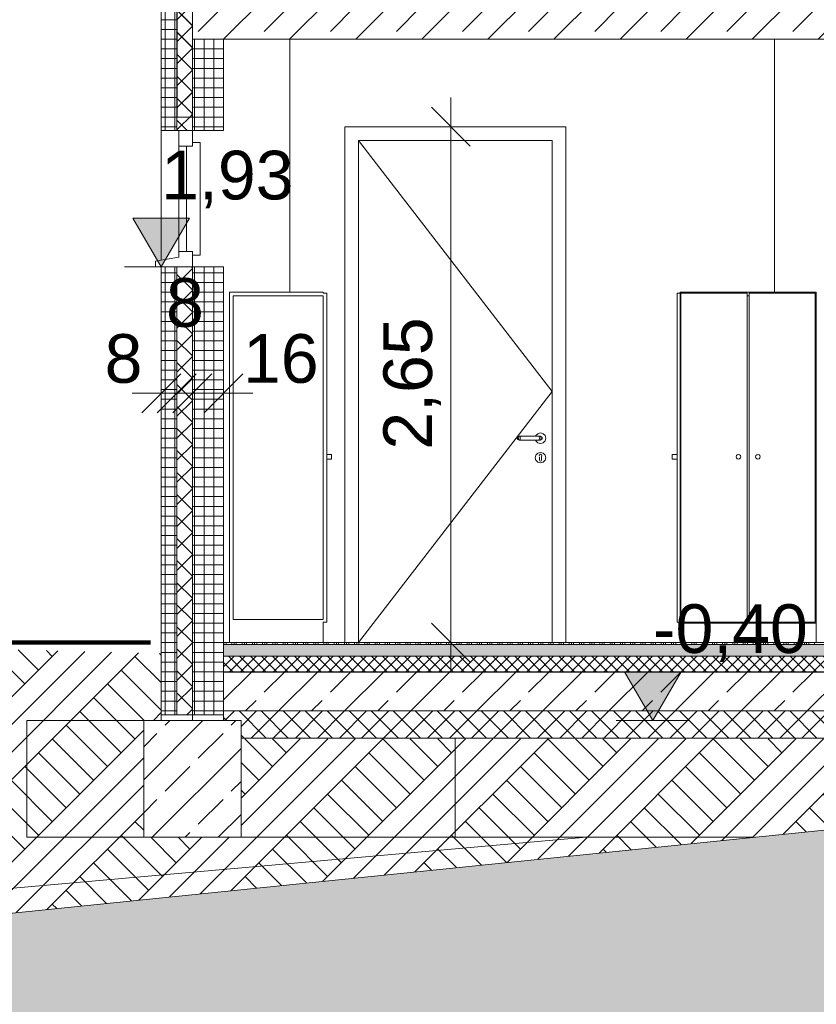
# Model space of a CAD drawing. Header units: metres. Extents: x -69 to 133, y -8 to 26.
# Tile 43 of 103: x -44.73 to -40.64, y -1.86 to 3.2. Entities that reach past the tile are written whole.
import ezdxf

# ---------------------------------------------------------------- set-up
doc = ezdxf.new("R2010")
doc.units = ezdxf.units.M
doc.header["$MEASUREMENT"] = 0
for name, color, linetype in [('10 Stütze', 7, 'Continuous'), ('10 Wand außen', 7, 'Continuous'), ('20 Decke', 7, 'Continuous'), ('20 Fundament', 7, 'Continuous'), ('20 Unterdämmung', 7, 'Continuous'), ('50 Sanitäreinrichtung', 7, 'Continuous'), ('60 Gelände 2D Übersicht', 7, 'Continuous'), ('60 Gelände Hänle', 7, 'Continuous'), ('94 Genehmigungsplanung Bemaßung', 7, 'Continuous')]:
    doc.layers.add(name, color=color, linetype=linetype)
doc.styles.add('ERSTELLTER_STIL_2', font='arial.ttf')
doc.dimstyles.new('ERSTELLTER_STIL__1', dxfattribs={"dimtxt": 0.25, "dimasz": 0.19, "dimexe": 0.18, "dimexo": 0.1, "dimgap": 0, "dimtad": 1, "dimzin": 0, "dimdsep": 46, "dimtxsty": 'ERSTELLTER_STIL_2', "dimblk": 'ARROWHEAD_6', "dimblk1": 'ARROWHEAD_6', "dimblk2": 'ARROWHEAD_6', "dimcen": 0.09, "dimclrd": 7, "dimclre": 7, "dimclrt": 7, "dimazin": 0, "dimtfac": 1, "dimtdec": 4, "dimtmove": 0, "dimatfit": 3, "dimfxl": 1, "dimtolj": 1, "dimtzin": 0, "dimarcsym": 0})
doc.dimstyles.new('ERSTELLTER_STIL__2', dxfattribs={"dimtxt": 0.25, "dimasz": 0.19, "dimexe": 0.18, "dimexo": 0.1, "dimgap": 0, "dimtad": 1, "dimtih": 1, "dimtoh": 1, "dimzin": 0, "dimdsep": 46, "dimtxsty": 'ERSTELLTER_STIL_2', "dimblk": 'ARROWHEAD_6', "dimblk1": 'ARROWHEAD_6', "dimblk2": 'ARROWHEAD_6', "dimcen": 0.09, "dimclrd": 7, "dimclre": 7, "dimclrt": 7, "dimazin": 0, "dimtfac": 1, "dimtdec": 4, "dimtmove": 0, "dimatfit": 3, "dimfxl": 1, "dimtolj": 1, "dimtzin": 0, "dimarcsym": 0})
pattern_1 = [(45, (-33357.27905, 0), (-0.2121320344, 0.2121320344), []), (45, (-33357.34976, 0.0707), (-0.424264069, 0.424264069), []), (45, (-33357.4205, 0.1414), (-0.424264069, 0.424264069), []), (135, (-33357.49118, 0.21213), (0.07071067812, 0.07071067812), [0.3, -0.3])]
pattern_2 = [(45, (-33357.27905, 0), (-0.0565685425, 0.0565685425), []), (135, (-33357.27905, 0), (0.0565685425, 0.0565685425), [])]
pattern_3 = [(0, (-33357.27905, 0), (0, 0.05), []), (90, (-33357.27905, 0), (-0.05, 0), [])]
pattern_4 = [(45, (-33357.27905, 0), (-0.1697056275, 0.1697056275), []), (45, (-33357.3639, 0.08485), (-0.1697056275, 0.1697056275), [0.18, -0.06])]
pattern_5 = [(315, (-33357.27905, 0), (0.0565685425, 0.0565685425), []), (45, (-33357.27905, 0), (-0.0565685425, 0.0565685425), [])]

# ---------------------------------------------------------------- blocks, each defined once
blk = doc.blocks.new('*D31', base_point=(-33357.279, 0))
at = {"layer": '94 Genehmigungsplanung Bemaßung', "color": 7, "linetype": 'Continuous', "lineweight": 13}
for p, q in [((-43.9997, 8.4287), (-43.9997, 8.8037)), ((-36.0897, 8.4287), (-36.0897, 8.8037)), ((-43.8997, 8.7162), (-44.0997, 8.5162)), ((-35.9897, 8.7162), (-36.1897, 8.5162)), ((-44.1497, 8.6162), (-43.9997, 8.6162)), ((-43.9997, 8.6162), (-36.0897, 8.6162))]:
    blk.add_line(p, q, dxfattribs=at)
at = {"layer": '94 Genehmigungsplanung Bemaßung', "color": 7, "lineweight": 13, "insert": (-40.3783, 8.6662), "char_height": 0.25, "attachment_point": 7, "style": 'ERSTELLTER_STIL_2'}
blk.add_mtext('\\A1;{\\pql;\\fArial|b0|i0|c0|p0;\\W1.000000;7,91}', dxfattribs=at)
blk = doc.blocks.new('ARROWHEAD_6')
at = {"color": 0, "linetype": 'Continuous', "lineweight": 0}
for p, q in [((-0.5, -0.5), (0.5, 0.5)), ((0, 0), (-1, 0))]:
    blk.add_line(p, q, dxfattribs=at)
blk = doc.blocks.new('*D33', base_point=(-33357.279, 0))
at = {"layer": '94 Genehmigungsplanung Bemaßung', "color": 7, "linetype": 'Continuous', "lineweight": 13}
for p, q in [((-43.9997, 8.8745), (-43.9997, 9.2495)), ((-28.1797, 8.8745), (-28.1797, 9.2495)), ((-43.8997, 9.162), (-44.0997, 8.962)), ((-28.2797, 8.962), (-28.0797, 9.162)), ((-44.1497, 9.062), (-43.9997, 9.062)), ((-43.9997, 9.062), (-28.1797, 9.062)), ((-28.1797, 9.062), (-28.0297, 9.062))]:
    blk.add_line(p, q, dxfattribs=at)
at = {"layer": '94 Genehmigungsplanung Bemaßung', "color": 7, "lineweight": 13, "insert": (-36.5187, 9.112), "char_height": 0.25, "attachment_point": 7, "style": 'ERSTELLTER_STIL_2'}
blk.add_mtext('\\A1;{\\pql;\\fArial|b0|i0|c0|p0;\\W1.000000;15,82}', dxfattribs=at)
blk = doc.blocks.new('*X37', base_point=(-33357.279, 0))
at = {"layer": '20 Decke', "color": 98, "linetype": 'Continuous', "lineweight": 13, "true_color": 0x000100}
for p, q in [((-43.6778, 0), (-43.6778, -0.01)), ((-43.6665, 0), (-43.6665, -0.01)), ((-43.6365, 0), (-43.6365, -0.01)), ((-43.6253, 0), (-43.6253, -0.01)), ((-43.614, 0), (-43.614, -0.01)), ((-43.584, 0), (-43.584, -0.01)), ((-43.5728, 0), (-43.5728, -0.01)), ((-43.5615, 0), (-43.5615, -0.01)), ((-43.5315, 0), (-43.5315, -0.01)), ((-43.5203, 0), (-43.5203, -0.01)), ((-43.509, 0), (-43.509, -0.01)), ((-43.479, 0), (-43.479, -0.01)), ((-43.4678, 0), (-43.4678, -0.01)), ((-43.4565, 0), (-43.4565, -0.01)), ((-43.4265, 0), (-43.4265, -0.01)), ((-43.4153, 0), (-43.4153, -0.01)), ((-43.404, 0), (-43.404, -0.01)), ((-43.374, 0), (-43.374, -0.01)), ((-43.3628, 0), (-43.3628, -0.01)), ((-43.3515, 0), (-43.3515, -0.01)), ((-43.3215, 0), (-43.3215, -0.01)), ((-43.3103, 0), (-43.3103, -0.01)), ((-43.299, 0), (-43.299, -0.01)), ((-43.269, 0), (-43.269, -0.01)), ((-43.2578, 0), (-43.2578, -0.01)), ((-43.2465, 0), (-43.2465, -0.01)), ((-43.2165, 0), (-43.2165, -0.01)), ((-43.2053, 0), (-43.2053, -0.01)), ((-43.194, 0), (-43.194, -0.01)), ((-43.164, 0), (-43.164, -0.01)), ((-43.1528, 0), (-43.1528, -0.01)), ((-43.1415, 0), (-43.1415, -0.01)), ((-43.1115, 0), (-43.1115, -0.01)), ((-43.1003, 0), (-43.1003, -0.01)), ((-43.089, 0), (-43.089, -0.01)), ((-43.059, 0), (-43.059, -0.01)), ((-43.0478, 0), (-43.0478, -0.01)), ((-43.0365, 0), (-43.0365, -0.01)), ((-43.0065, 0), (-43.0065, -0.01)), ((-42.9953, 0), (-42.9953, -0.01)), ((-42.984, 0), (-42.984, -0.01)), ((-42.954, 0), (-42.954, -0.01)), ((-42.9428, 0), (-42.9428, -0.01)), ((-42.9315, 0), (-42.9315, -0.01)), ((-42.9015, 0), (-42.9015, -0.01)), ((-42.8903, 0), (-42.8903, -0.01)), ((-42.879, 0), (-42.879, -0.01)), ((-42.849, 0), (-42.849, -0.01)), ((-42.8378, 0), (-42.8378, -0.01)), ((-42.8265, 0), (-42.8265, -0.01)), ((-42.7965, 0), (-42.7965, -0.01)), ((-42.7853, 0), (-42.7853, -0.01)), ((-42.774, 0), (-42.774, -0.01)), ((-42.744, 0), (-42.744, -0.01)), ((-42.7328, 0), (-42.7328, -0.01)), ((-42.7215, 0), (-42.7215, -0.01)), ((-42.6915, 0), (-42.6915, -0.01)), ((-42.6803, 0), (-42.6803, -0.01)), ((-42.669, 0), (-42.669, -0.01)), ((-42.639, 0), (-42.639, -0.01)), ((-42.6278, 0), (-42.6278, -0.01)), ((-42.6165, 0), (-42.6165, -0.01)), ((-42.5865, 0), (-42.5865, -0.01)), ((-42.5753, 0), (-42.5753, -0.01)), ((-42.564, 0), (-42.564, -0.01)), ((-42.534, 0), (-42.534, -0.01)), ((-42.5228, 0), (-42.5228, -0.01)), ((-42.5115, 0), (-42.5115, -0.01)), ((-42.4815, 0), (-42.4815, -0.01)), ((-42.4703, 0), (-42.4703, -0.01)), ((-42.459, 0), (-42.459, -0.01)), ((-42.429, 0), (-42.429, -0.01)), ((-42.4178, 0), (-42.4178, -0.01)), ((-42.4065, 0), (-42.4065, -0.01)), ((-42.3765, 0), (-42.3765, -0.01)), ((-42.3653, 0), (-42.3653, -0.01)), ((-42.354, 0), (-42.354, -0.01)), ((-42.324, 0), (-42.324, -0.01)), ((-42.3128, 0), (-42.3128, -0.01)), ((-42.3015, 0), (-42.3015, -0.01)), ((-42.2715, 0), (-42.2715, -0.01)), ((-42.2603, 0), (-42.2603, -0.01)), ((-42.249, 0), (-42.249, -0.01)), ((-42.219, 0), (-42.219, -0.01)), ((-42.2078, 0), (-42.2078, -0.01)), ((-42.1965, 0), (-42.1965, -0.01)), ((-42.1665, 0), (-42.1665, -0.01)), ((-42.1553, 0), (-42.1553, -0.01)), ((-42.144, 0), (-42.144, -0.01)), ((-42.114, 0), (-42.114, -0.01)), ((-42.1028, 0), (-42.1028, -0.01)), ((-42.0915, 0), (-42.0915, -0.01)), ((-42.0615, 0), (-42.0615, -0.01)), ((-42.0503, 0), (-42.0503, -0.01)), ((-42.039, 0), (-42.039, -0.01)), ((-42.009, 0), (-42.009, -0.01)), ((-41.9978, 0), (-41.9978, -0.01)), ((-41.9865, 0), (-41.9865, -0.01)), ((-41.9565, 0), (-41.9565, -0.01)), ((-41.9453, 0), (-41.9453, -0.01)), ((-41.934, 0), (-41.934, -0.01)), ((-41.904, 0), (-41.904, -0.01)), ((-41.8928, 0), (-41.8928, -0.01)), ((-41.8815, 0), (-41.8815, -0.01)), ((-41.8515, 0), (-41.8515, -0.01)), ((-41.8403, 0), (-41.8403, -0.01)), ((-41.829, 0), (-41.829, -0.01)), ((-41.799, 0), (-41.799, -0.01)), ((-41.7878, 0), (-41.7878, -0.01)), ((-41.7765, 0), (-41.7765, -0.01)), ((-41.7465, 0), (-41.7465, -0.01)), ((-41.7353, 0), (-41.7353, -0.01)), ((-41.724, 0), (-41.724, -0.01)), ((-41.694, 0), (-41.694, -0.01)), ((-41.6828, 0), (-41.6828, -0.01)), ((-41.6715, 0), (-41.6715, -0.01)), ((-41.6415, 0), (-41.6415, -0.01)), ((-41.6303, 0), (-41.6303, -0.01)), ((-41.619, 0), (-41.619, -0.01)), ((-41.589, 0), (-41.589, -0.01)), ((-41.5778, 0), (-41.5778, -0.01)), ((-41.5665, 0), (-41.5665, -0.01)), ((-41.5365, 0), (-41.5365, -0.01)), ((-41.5253, 0), (-41.5253, -0.01)), ((-41.514, 0), (-41.514, -0.01)), ((-41.484, 0), (-41.484, -0.01)), ((-41.4728, 0), (-41.4728, -0.01)), ((-41.4615, 0), (-41.4615, -0.01)), ((-41.4315, 0), (-41.4315, -0.01)), ((-41.4203, 0), (-41.4203, -0.01)), ((-41.409, 0), (-41.409, -0.01)), ((-41.379, 0), (-41.379, -0.01)), ((-41.3678, 0), (-41.3678, -0.01)), ((-41.3565, 0), (-41.3565, -0.01)), ((-41.3265, 0), (-41.3265, -0.01)), ((-41.3153, 0), (-41.3153, -0.01)), ((-41.304, 0), (-41.304, -0.01)), ((-41.274, 0), (-41.274, -0.01)), ((-41.2628, 0), (-41.2628, -0.01)), ((-41.2515, 0), (-41.2515, -0.01)), ((-41.2215, 0), (-41.2215, -0.01)), ((-41.2103, 0), (-41.2103, -0.01)), ((-41.199, 0), (-41.199, -0.01)), ((-41.169, 0), (-41.169, -0.01)), ((-41.1578, 0), (-41.1578, -0.01)), ((-41.1465, 0), (-41.1465, -0.01)), ((-41.1165, 0), (-41.1165, -0.01)), ((-41.1053, 0), (-41.1053, -0.01)), ((-41.094, 0), (-41.094, -0.01)), ((-41.064, 0), (-41.064, -0.01)), ((-41.0528, 0), (-41.0528, -0.01)), ((-41.0415, 0), (-41.0415, -0.01)), ((-41.0115, 0), (-41.0115, -0.01)), ((-41.0003, 0), (-41.0003, -0.01)), ((-40.989, 0), (-40.989, -0.01)), ((-40.959, 0), (-40.959, -0.01)), ((-40.9478, 0), (-40.9478, -0.01)), ((-40.9365, 0), (-40.9365, -0.01)), ((-40.9065, 0), (-40.9065, -0.01)), ((-40.8953, 0), (-40.8953, -0.01)), ((-40.884, 0), (-40.884, -0.01)), ((-40.854, 0), (-40.854, -0.01)), ((-40.8428, 0), (-40.8428, -0.01)), ((-40.8315, 0), (-40.8315, -0.01)), ((-40.8015, 0), (-40.8015, -0.01)), ((-40.7903, 0), (-40.7903, -0.01)), ((-40.779, 0), (-40.779, -0.01)), ((-40.749, 0), (-40.749, -0.01)), ((-40.7378, 0), (-40.7378, -0.01)), ((-40.7265, 0), (-40.7265, -0.01)), ((-40.6965, 0), (-40.6965, -0.01)), ((-40.6853, 0), (-40.6853, -0.01)), ((-40.674, 0), (-40.674, -0.01)), ((-40.644, 0), (-40.644, -0.01))]:
    blk.add_line(p, q, dxfattribs=at)
blk = doc.blocks.new('*D38', base_point=(-33357.279, 0))
at = {"layer": '94 Genehmigungsplanung Bemaßung', "color": 7, "linetype": 'Continuous', "lineweight": 13}
for p, q in [((-46.293, 6.0856), (-46.093, 5.8856)), ((-46.0055, 5.9856), (-46.3805, 5.9856)), ((-46.193, 0), (-46.193, 5.9856)), ((-46.293, 0.1), (-46.093, -0.1)), ((-46.0055, 0), (-46.3805, 0)), ((-46.193, -0.15), (-46.193, 0))]:
    blk.add_line(p, q, dxfattribs=at)
at = {"layer": '94 Genehmigungsplanung Bemaßung', "color": 7, "lineweight": 13, "insert": (-46.1831, 2.5962), "char_height": 0.25, "attachment_point": 7, "rotation": 90, "style": 'ERSTELLTER_STIL_2'}
blk.add_mtext('\\A1;{\\pql;\\fArial|b0|i0|c0|p0;\\W1.000000;5,98\\fArial|b0|i0|c0|p0;\\W1.000000;\\A1{\\H.66x;\\S5^  ;}}', dxfattribs=at)
blk = doc.blocks.new('*D40', base_point=(-33357.279, 0))
at = {"layer": '94 Genehmigungsplanung Bemaßung', "color": 7, "linetype": 'Continuous', "lineweight": 13}
for p, q in [((-45.7548, 3.2), (-45.5548, 3)), ((-45.4673, 3.1), (-45.8423, 3.1)), ((-45.6548, 0), (-45.6548, 3.1)), ((-45.7548, 0.1), (-45.5548, -0.1)), ((-45.4673, 0), (-45.8423, 0)), ((-45.6548, -0.15), (-45.6548, 0))]:
    blk.add_line(p, q, dxfattribs=at)
at = {"layer": '94 Genehmigungsplanung Bemaßung', "color": 7, "lineweight": 13, "char_height": 0.25, "attachment_point": 7, "rotation": 90, "style": 'ERSTELLTER_STIL_2'}
for s, insert in [('\\A1;{\\pql;\\fArial|b0|i0|c0|p0;\\W1.000000;25}', (-45.7048, 2.6186)), ('\\A1;{\\pql;\\fArial|b0|i0|c0|p0;\\W1.000000;3,10}', (-45.7048, 1.0257))]:
    blk.add_mtext(s, dxfattribs=dict(at, insert=insert))
blk = doc.blocks.new('*D41', base_point=(-33357.279, 0))
at = {"layer": '94 Genehmigungsplanung Bemaßung', "color": 7, "linetype": 'Continuous', "lineweight": 13}
for p, q in [((-45.7548, 3.45), (-45.5548, 3.25)), ((-45.4673, 3.35), (-45.8423, 3.35)), ((-45.6548, 3.1), (-45.6548, 3.35)), ((-45.7548, 3.2), (-45.5548, 3)), ((-45.4673, 3.1), (-45.8423, 3.1))]:
    blk.add_line(p, q, dxfattribs=at)
blk = doc.blocks.new('*D44', base_point=(-33357.279, 0))
at = {"layer": '94 Genehmigungsplanung Bemaßung', "color": 7, "linetype": 'Continuous', "lineweight": 13}
for p, q in [((-42.5124, 2.65), (-42.5124, 2.8)), ((-42.4124, 2.55), (-42.6124, 2.75)), ((-42.3249, 2.65), (-42.6999, 2.65)), ((-42.5124, 0), (-42.5124, 2.65)), ((-42.6124, 0.1), (-42.4124, -0.1)), ((-42.3249, 0), (-42.6999, 0)), ((-42.5124, -0.15), (-42.5124, 0))]:
    blk.add_line(p, q, dxfattribs=at)
at = {"layer": '94 Genehmigungsplanung Bemaßung', "color": 7, "lineweight": 13, "insert": (-42.5624, 0.9913), "char_height": 0.25, "attachment_point": 7, "rotation": 90, "style": 'ERSTELLTER_STIL_2'}
blk.add_mtext('\\A1;{\\pql;\\fArial|b0|i0|c0|p0;\\W1.000000;2,65}', dxfattribs=at)
blk = doc.blocks.new('*D45', base_point=(-33357.279, 0))
at = {"layer": '94 Genehmigungsplanung Bemaßung', "color": 7, "linetype": 'Continuous', "lineweight": 13}
for p, q in [((-43.9997, 1.0937), (-43.9997, 1.4687)), ((-44.0997, 1.1812), (-43.8997, 1.3812)), ((-44.0197, 1.1812), (-43.8197, 1.3812)), ((-44.1497, 1.2812), (-43.9997, 1.2812))]:
    blk.add_line(p, q, dxfattribs=at)
at = {"layer": '94 Genehmigungsplanung Bemaßung', "color": 7, "lineweight": 13, "insert": (-44.2904, 1.3312), "char_height": 0.25, "attachment_point": 7, "style": 'ERSTELLTER_STIL_2'}
blk.add_mtext('\\A1;{\\pql;\\fArial|b0|i0|c0|p0;\\W1.000000;8}', dxfattribs=at)
blk = doc.blocks.new('*D46', base_point=(-33357.279, 0))
at = {"layer": '94 Genehmigungsplanung Bemaßung', "color": 7, "linetype": 'Continuous', "lineweight": 13}
for p, q in [((-43.9997, 1.0937), (-43.9997, 1.4687)), ((-44.0997, 1.1812), (-43.8997, 1.3812)), ((-44.0197, 1.1812), (-43.8197, 1.3812))]:
    blk.add_line(p, q, dxfattribs=at)
blk = doc.blocks.new('*D47', base_point=(-33357.279, 0))
at = {"layer": '94 Genehmigungsplanung Bemaßung', "color": 7, "linetype": 'Continuous', "lineweight": 13}
for p, q in [((-43.9997, 1.0937), (-43.9997, 1.4687)), ((-43.9197, 1.0937), (-43.9197, 1.4687)), ((-44.0997, 1.1812), (-43.8997, 1.3812)), ((-44.0197, 1.1812), (-43.8197, 1.3812)), ((-43.9397, 1.1812), (-43.7397, 1.3812)), ((-43.9997, 1.2812), (-43.9197, 1.2812))]:
    blk.add_line(p, q, dxfattribs=at)
at = {"layer": '94 Genehmigungsplanung Bemaßung', "color": 7, "lineweight": 13, "insert": (-43.975, 1.6187), "char_height": 0.25, "attachment_point": 7, "style": 'ERSTELLTER_STIL_2'}
blk.add_mtext('\\A1;{\\pql;\\fArial|b0|i0|c0|p0;\\W1.000000;8}', dxfattribs=at)
blk = doc.blocks.new('*D48', base_point=(-33357.279, 0))
at = {"layer": '94 Genehmigungsplanung Bemaßung', "color": 7, "linetype": 'Continuous', "lineweight": 13}
for p, q in [((-43.9197, 1.0937), (-43.9197, 1.4687)), ((-43.8397, 1.0937), (-43.8397, 1.4687)), ((-44.0997, 1.1812), (-43.8997, 1.3812)), ((-44.0197, 1.1812), (-43.8197, 1.3812)), ((-43.9397, 1.1812), (-43.7397, 1.3812)), ((-43.9197, 1.2812), (-43.8397, 1.2812))]:
    blk.add_line(p, q, dxfattribs=at)
blk = doc.blocks.new('*D49', base_point=(-33357.279, 0))
at = {"layer": '94 Genehmigungsplanung Bemaßung', "color": 7, "linetype": 'Continuous', "lineweight": 13}
for p, q in [((-43.8397, 1.0937), (-43.8397, 1.4687)), ((-43.6797, 1.0937), (-43.6797, 1.4687)), ((-44.0197, 1.1812), (-43.8197, 1.3812)), ((-43.9397, 1.1812), (-43.7397, 1.3812)), ((-43.5797, 1.3812), (-43.7797, 1.1812)), ((-43.8397, 1.2812), (-43.6797, 1.2812))]:
    blk.add_line(p, q, dxfattribs=at)
blk = doc.blocks.new('*D50', base_point=(-33357.279, 0))
at = {"layer": '94 Genehmigungsplanung Bemaßung', "color": 7, "linetype": 'Continuous', "lineweight": 13}
blk.add_line((-43.5797, 1.3812), (-43.7797, 1.1812), dxfattribs=at)
blk = doc.blocks.new('*D51', base_point=(-33357.279, 0))
at = {"layer": '94 Genehmigungsplanung Bemaßung', "color": 7, "linetype": 'Continuous', "lineweight": 13}
for p, q in [((-43.6797, 1.0937), (-43.6797, 1.4687)), ((-43.5797, 1.3812), (-43.7797, 1.1812)), ((-43.8397, 1.2812), (-43.6797, 1.2812)), ((-43.6797, 1.2812), (-43.5297, 1.2812))]:
    blk.add_line(p, q, dxfattribs=at)
at = {"layer": '94 Genehmigungsplanung Bemaßung', "color": 7, "lineweight": 13, "insert": (-43.5797, 1.3312), "char_height": 0.25, "attachment_point": 7, "style": 'ERSTELLTER_STIL_2'}
blk.add_mtext('\\A1;{\\pql;\\fArial|b0|i0|c0|p0;\\W1.000000;16}', dxfattribs=at)

msp = doc.modelspace()

# ---------------------------------------------------------------- hatches: boundary and pattern name
at = {"linetype": 'Continuous', "lineweight": 18}
h = msp.add_hatch(dxfattribs=at)
h.set_pattern_fill('Beton__Fertigteil_Stütze_BA', color=8, style=0, pattern_type=2)
h.set_pattern_definition(pattern_3)
h.paths.add_polyline_path([(-43.9184, 2.7), (-43.9997, 2.7), (-43.9997, 3.35), (-43.9184, 3.35)])
h = msp.add_hatch(dxfattribs=at)
h.set_pattern_fill('Dämmung__hart_1_0002', color=8, style=0, pattern_type=2)
h.set_pattern_definition(pattern_2)
h.paths.add_polyline_path([(-43.9184, 2.7), (-43.8384, 2.7), (-43.8384, 3.35), (-43.9184, 3.35)])
at = {"linetype": 'Continuous', "lineweight": 13}
h = msp.add_hatch(dxfattribs=at)
h.set_pattern_fill('Beton__Stahlbeton_0002', style=0, pattern_type=2)
h.set_pattern_definition(pattern_4)
h.paths.add_polyline_path([(-43.8384, 3.35), (-43.6784, 3.35), (-43.6784, 3.1), (-43.8384, 3.1)])
at = {"layer": '10 Wand außen', "linetype": 'Continuous', "lineweight": 18}
h = msp.add_hatch(dxfattribs=at)
h.set_pattern_fill('Beton__Fertigteil_Träger_1E', color=8, style=0, pattern_type=2)
h.set_pattern_definition(pattern_3)
h.paths.add_polyline_path([(-43.9997, 3.35), (-43.9997, 2.63), (-43.9197, 2.63), (-43.9197, 3.35)])
h = msp.add_hatch(dxfattribs=at)
h.set_pattern_fill('Dämmung__hart_1_0002', color=8, style=0, pattern_type=2)
h.set_pattern_definition(pattern_5)
h.paths.add_polyline_path([(-43.9197, 3.35), (-43.9197, 2.63), (-43.8397, 2.63), (-43.8397, 3.1), (-43.8397, 3.35)])
h = msp.add_hatch(dxfattribs=at)
h.set_pattern_fill('Beton__Fertigteil_Träger_1E', color=8, style=0, pattern_type=2)
h.set_pattern_definition(pattern_3)
h.paths.add_polyline_path([(-43.8397, 3.1), (-43.8397, 2.63), (-43.6797, 2.63), (-43.6797, 3.1)])
h = msp.add_hatch(dxfattribs=at)
h.set_pattern_fill('Beton__Fertigteil_Träger_1E', color=8, style=0, pattern_type=2)
h.set_pattern_definition(pattern_3)
h.paths.add_polyline_path([(-43.9997, -0.37), (-43.9197, -0.37), (-43.9197, 1.93), (-43.9997, 1.93)])
h = msp.add_hatch(dxfattribs=at)
h.set_pattern_fill('Dämmung__hart_1_0002', color=8, style=0, pattern_type=2)
h.set_pattern_definition(pattern_5)
h.paths.add_polyline_path([(-43.9197, 1.93), (-43.9197, -0.37), (-43.8397, -0.37), (-43.8397, 1.93)])
h = msp.add_hatch(dxfattribs=at)
h.set_pattern_fill('Beton__Fertigteil_Träger_1E', color=8, style=0, pattern_type=2)
h.set_pattern_definition(pattern_3)
h.paths.add_polyline_path([(-43.8397, -0.37), (-43.6797, -0.37), (-43.6797, 1.93), (-43.8397, 1.93)])
at = {"layer": '20 Decke', "linetype": 'Continuous', "lineweight": 0, "true_color": 0x000000}
h = msp.add_hatch(dxfattribs=at)
h.set_pattern_fill('Beton__Stahlbeton_0002', color=18, style=0, pattern_type=2)
h.set_pattern_definition(pattern_4)
h.paths.add_polyline_path([(-43.8397, 3.35), (-43.8397, 3.1), (-28.4722, 3.1), (-28.4722, 3.35)])
at = {"layer": '20 Decke', "linetype": 'Continuous', "lineweight": 13, "true_color": 0x000100}
h = msp.add_hatch(dxfattribs=at)
h.set_pattern_fill('Beton__unbewehrt_0002', color=98, style=0, pattern_type=2)
h.set_pattern_definition([(45, (-33357.27905, 0), (-0.07071067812, 0.07071067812), [0.075, -0.025]), (45, (-33357.27905, 0.07071), (-0.07071067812, 0.07071067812), [0.075, -0.025])])
h.paths.add_polyline_path([(-43.6797, -0.01), (-43.6797, -0.07), (-28.4997, -0.07), (-28.4997, -0.01)])
h = msp.add_hatch(dxfattribs=at)
h.set_pattern_fill('Dämmung__hart_2_0002', color=98, style=0, pattern_type=2)
h.set_pattern_definition([(45, (-33357.27905, 0), (-0.028284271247, 0.028284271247), []), (135, (-33357.27905, 0), (0.028284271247, 0.028284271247), [])])
h.paths.add_polyline_path([(-43.6797, -0.15), (-28.4997, -0.15), (-28.4997, -0.07), (-43.6797, -0.07)])
h = msp.add_hatch(dxfattribs=at)
h.set_pattern_fill('Beton__Stahlbeton_0002', color=98, style=0, pattern_type=2)
h.set_pattern_definition(pattern_4)
h.paths.add_polyline_path([(-43.6797, -0.351), (-34.6107, -0.351), (-34.1287, -0.3017), (-32.6153, -0.351), (-28.4997, -0.351), (-28.4997, -0.151), (-43.6797, -0.151)])
at = {"layer": '20 Fundament', "linetype": 'Continuous', "lineweight": 13, "true_color": 0x000100}
h = msp.add_hatch(dxfattribs=at)
h.set_pattern_fill('Beton__Stahlbeton_0002', color=98, style=0, pattern_type=2)
h.set_pattern_definition(pattern_4)
h.paths.add_polyline_path([(-44.0897, -1), (-43.5897, -1), (-43.5897, -0.4), (-44.0897, -0.4)])
at = {"layer": '20 Unterdämmung', "linetype": 'Continuous', "lineweight": 18}
h = msp.add_hatch(dxfattribs=at)
h.set_pattern_fill('Dämmung__hart_1_0002', color=8, style=0, pattern_type=2)
h.set_pattern_definition(pattern_2)
h.paths.add_polyline_path([(-28.4997, -0.351), (-43.6797, -0.351), (-43.6797, -0.4), (-43.5897, -0.4), (-43.5897, -0.491), (-37.2652, -0.491), (-37.2652, -0.4), (-36.7652, -0.4), (-36.7652, -0.491), (-35.0002, -0.491), (-35.0002, -0.4), (-34.6002, -0.4), (-34.6002, -0.491), (-28.5897, -0.491), (-28.5897, -0.4), (-28.4997, -0.4)])
at = {"layer": '60 Gelände 2D Übersicht', "linetype": 'Continuous', "lineweight": 18, "true_color": 0xffa8a8}
h = msp.add_hatch(dxfattribs=at)
h.set_pattern_fill('Boden__gewachsen_0002', color=21, style=0, pattern_type=2)
h.set_pattern_definition(pattern_1)
h.paths.add_polyline_path([(-48.9991, -1.8218), (-46.9722, -0.3505), (-46.1469, -0.0012), (-43.9997, -0.0553), (-43.9997, -0.4), (-44.0897, -0.4), (-44.0897, -1), (-43.5897, -1), (-43.5897, -0.4944), (-36.0135, -0.4944)])
at = {"layer": '60 Gelände Hänle', "linetype": 'Continuous', "lineweight": 18, "true_color": 0x9f9f9f}
h = msp.add_hatch(dxfattribs=at)
h.set_pattern_fill('Boden__gewachsen_0002', color=253, style=0, pattern_type=2)
h.set_pattern_definition(pattern_1)
h.paths.add_polyline_path([(-50.6355, -1.7085), (-50.6355, -3.1), (-17.6182, -3.1), (-17.6182, -1.3638), (-26.6805, -0.5442), (-28.5897, -0.482), (-28.5897, -0.491), (-34.6002, -0.491), (-34.6002, -0.4), (-35.0002, -0.4), (-35.0002, -0.491), (-35.9802, -0.491), (-49.5558, -1.8787)])
at = {"layer": '94 Genehmigungsplanung Bemaßung', "linetype": 'Continuous', "lineweight": 13}
for points in [[(-43.9997, 1.93), (-43.8545, 2.1804), (-44.1449, 2.1804)], [(-41.4747, -0.4), (-41.3295, -0.1496), (-41.6199, -0.1496)]]:
    msp.add_hatch(color=7, dxfattribs=at).paths.add_polyline_path(points)

# ---------------------------------------------------------------- linework, layer by layer
at = {"color": 7, "linetype": 'Continuous', "lineweight": 13, "flags": 128}
for points in [[(-43.9184, 2.7), (-43.9997, 2.7), (-43.9997, 3.35), (-43.9184, 3.35)], [(-43.9184, 2.7), (-43.8384, 2.7), (-43.8384, 3.35), (-43.9184, 3.35)]]:
    msp.add_lwpolyline(points, close=True, dxfattribs=at)
at = {"layer": '10 Stütze', "color": 7, "linetype": 'Continuous', "lineweight": 13}
for p, q in [((-43.3397, 1.8), (-43.3397, 3.1)), ((-43.3397, -0.151), (-43.3397, -0.15)), ((-43.8397, -0.4), (-43.8397, -0.37))]:
    msp.add_line(p, q, dxfattribs=at)
at = {"layer": '10 Wand außen', "color": 7, "linetype": 'Continuous', "lineweight": 13}
for p, q in [((-43.9997, 3.35), (-43.9997, 2.63)), ((-43.9197, 3.35), (-43.9197, 2.63)), ((-43.6797, 3.1), (-43.6797, 2.63)), ((-40.8503, 3.1), (-40.8503, 1.8)), ((-43.0569, 0), (-43.0569, 2.65)), ((-43.0569, 2.65), (-41.9219, 2.65)), ((-41.9219, 2.65), (-41.9219, 0)), ((-43.9997, 1.965), (-43.9997, 2.63)), ((-42.9869, 2.58), (-41.9919, 1.29)), ((-43.9097, 1.98), (-44.0297, 1.96)), ((-44.0297, 1.96), (-44.0297, 1.93)), ((-43.9997, 1.93), (-44.0297, 1.93)), ((-43.9997, 1.93), (-43.9997, -0.37)), ((-43.9197, 1.93), (-43.9197, -0.37)), ((-43.8397, 1.93), (-43.8397, -0.37)), ((-43.6797, 1.93), (-43.6797, 0)), ((-42.9869, 0), (-41.9919, 1.29)), ((-43.6797, -0.15), (-43.6797, -0.151)), ((-43.9997, -0.37), (-43.9997, -0.4))]:
    msp.add_line(p, q, dxfattribs=at)
at = {"layer": '10 Wand außen', "color": 8, "linetype": 'Continuous', "lineweight": 18}
msp.add_line((-43.6797, 3.1), (-43.8397, 3.1), dxfattribs=at)
at = {"layer": '10 Wand außen', "color": 7, "linetype": 'Continuous', "lineweight": 18}
for p, q in [((-43.9097, 2.63), (-43.9097, 2.55)), ((-42.9869, 0), (-42.9869, 2.58)), ((-42.9869, 2.58), (-41.9919, 2.58)), ((-41.9919, 2.58), (-41.9919, 0)), ((-43.9097, 2.55), (-43.9097, 2.01)), ((-43.7997, 2.57), (-43.8397, 2.57)), ((-43.9097, 2.01), (-43.9097, 1.98)), ((-43.7997, 1.99), (-43.8397, 1.99)), ((-42.0762, 1.06), (-42.0753, 1.0635)), ((-42.0753, 1.0635), (-42.0654, 1.0734)), ((-42.0654, 1.0734), (-42.0519, 1.077)), ((-42.0519, 1.077), (-42.0384, 1.0734)), ((-42.0384, 1.0734), (-42.0285, 1.0635)), ((-42.0285, 1.0635), (-42.0249, 1.05)), ((-42.169, 1.0571), (-42.1719, 1.05)), ((-42.1719, 1.05), (-42.169, 1.0429)), ((-42.1674, 1.0571), (-42.1702, 1.05)), ((-42.1702, 1.05), (-42.1674, 1.0429)), ((-42.1619, 1.06), (-42.169, 1.0571)), ((-42.169, 1.0429), (-42.1619, 1.04)), ((-42.1626, 1.0571), (-42.1647, 1.05)), ((-42.1647, 1.05), (-42.1626, 1.0429)), ((-42.1608, 1.06), (-42.1619, 1.06)), ((-42.1608, 1.04), (-42.1619, 1.04)), ((-42.1575, 1.06), (-42.1608, 1.06)), ((-42.1575, 1.04), (-42.1608, 1.04)), ((-42.1526, 1.06), (-42.1575, 1.06)), ((-42.1526, 1.04), (-42.1575, 1.04)), ((-42.1554, 1.0571), (-42.1565, 1.05)), ((-42.1565, 1.05), (-42.1554, 1.0429)), ((-42.1469, 1.06), (-42.1526, 1.06)), ((-42.1469, 1.04), (-42.1526, 1.04)), ((-42.0669, 1.06), (-42.1469, 1.06)), ((-42.0669, 1.04), (-42.1469, 1.04)), ((-42.0753, 1.0365), (-42.0762, 1.04)), ((-42.0654, 1.0266), (-42.0753, 1.0365)), ((-42.0612, 1.06), (-42.0669, 1.06)), ((-42.0612, 1.04), (-42.0669, 1.04)), ((-42.0519, 1.023), (-42.0654, 1.0266)), ((-42.0563, 1.06), (-42.0612, 1.06)), ((-42.0563, 1.04), (-42.0612, 1.04)), ((-42.0584, 1.0571), (-42.0573, 1.05)), ((-42.0573, 1.05), (-42.0584, 1.0429)), ((-42.053, 1.06), (-42.0563, 1.06)), ((-42.053, 1.04), (-42.0563, 1.04)), ((-42.0519, 1.06), (-42.053, 1.06)), ((-42.0519, 1.04), (-42.053, 1.04)), ((-42.0519, 1.06), (-42.0448, 1.0571)), ((-42.0448, 1.0429), (-42.0519, 1.04)), ((-42.0384, 1.0266), (-42.0519, 1.023)), ((-42.0512, 1.0571), (-42.0491, 1.05)), ((-42.0491, 1.05), (-42.0512, 1.0429)), ((-42.0464, 1.0571), (-42.0436, 1.05)), ((-42.0436, 1.05), (-42.0464, 1.0429)), ((-42.0448, 1.0571), (-42.0419, 1.05)), ((-42.0419, 1.05), (-42.0448, 1.0429)), ((-42.0285, 1.0365), (-42.0384, 1.0266)), ((-42.0249, 1.05), (-42.0285, 1.0365)), ((-42.0789, 0.95), (-42.0753, 0.9635)), ((-42.0753, 0.9635), (-42.0654, 0.9734)), ((-42.0654, 0.9734), (-42.0519, 0.977)), ((-42.0594, 0.9597), (-42.0586, 0.9616)), ((-42.0586, 0.9616), (-42.0573, 0.9651)), ((-42.0573, 0.9651), (-42.0519, 0.9674)), ((-42.0519, 0.977), (-42.0384, 0.9734)), ((-42.0519, 0.9674), (-42.0465, 0.9651)), ((-42.0465, 0.9651), (-42.0452, 0.9616)), ((-42.0452, 0.9616), (-42.0444, 0.9597)), ((-42.0384, 0.9734), (-42.0285, 0.9635)), ((-42.0285, 0.9635), (-42.0249, 0.95)), ((-42.0753, 0.9365), (-42.0789, 0.95)), ((-42.0654, 0.9266), (-42.0753, 0.9365)), ((-42.0519, 0.923), (-42.0654, 0.9266)), ((-42.0569, 0.9529), (-42.0569, 0.9544)), ((-42.0569, 0.9529), (-42.0569, 0.95)), ((-42.0569, 0.95), (-42.0569, 0.9471)), ((-42.0569, 0.9471), (-42.0569, 0.9413)), ((-42.0569, 0.9413), (-42.0569, 0.9375)), ((-42.0554, 0.934), (-42.0569, 0.9375)), ((-42.0519, 0.9325), (-42.0554, 0.934)), ((-42.0484, 0.934), (-42.0519, 0.9325)), ((-42.0384, 0.9266), (-42.0519, 0.923)), ((-42.0469, 0.9375), (-42.0484, 0.934)), ((-42.0444, 0.9597), (-42.0469, 0.9544)), ((-42.0469, 0.9544), (-42.0469, 0.9529)), ((-42.0469, 0.9529), (-42.0469, 0.95)), ((-42.0469, 0.95), (-42.0469, 0.9471)), ((-42.0469, 0.9471), (-42.0469, 0.9413)), ((-42.0469, 0.9413), (-42.0469, 0.9375)), ((-42.0285, 0.9365), (-42.0384, 0.9266)), ((-42.0249, 0.95), (-42.0285, 0.9365))]:
    msp.add_line(p, q, dxfattribs=at)
at = {"layer": '10 Wand außen', "color": 7, "linetype": 'Continuous', "lineweight": 13, "flags": 128}
for points in [[(-43.8397, 3.35), (-43.8397, 3.1), (-43.8397, 2.63)], [(-43.6797, 0), (-43.6797, -0.01), (-43.6797, -0.07), (-43.6797, -0.15)], [(-43.6797, -0.151), (-43.6797, -0.351), (-43.6797, -0.37)]]:
    msp.add_lwpolyline(points, dxfattribs=at)
at = {"layer": '10 Wand außen', "color": 8, "linetype": 'Continuous', "lineweight": 18, "flags": 128}
for points in [[(-43.6797, 2.63), (-43.8397, 2.63), (-43.9097, 2.63), (-43.9197, 2.63), (-43.9997, 2.63)], [(-43.6797, 1.93), (-43.8397, 1.93), (-43.9097, 1.93), (-43.9197, 1.93), (-43.9997, 1.93)], [(-43.6797, -0.37), (-43.8397, -0.37), (-43.9197, -0.37), (-43.9997, -0.37)]]:
    msp.add_lwpolyline(points, dxfattribs=at)
at = {"layer": '10 Wand außen', "color": 7, "linetype": 'Continuous', "lineweight": 18, "flags": 128}
for points in [[(-43.8397, 2.63), (-43.8397, 2.57), (-43.8397, 2.55)], [(-43.8397, 2.55), (-43.8697, 2.55), (-43.9097, 2.55)], [(-43.8697, 2.55), (-43.8697, 2.5356), (-43.8697, 2.0244), (-43.8697, 2.01)], [(-43.7997, 2.57), (-43.7997, 2.5356), (-43.7997, 2.0244), (-43.7997, 1.99)], [(-43.8397, 2.01), (-43.8697, 2.01), (-43.9097, 2.01)], [(-43.8397, 2.01), (-43.8397, 1.99), (-43.8397, 1.93)]]:
    msp.add_lwpolyline(points, dxfattribs=at)
at = {"layer": '20 Decke', "color": 7, "linetype": 'Continuous', "lineweight": 13}
for p, q in [((-37.1352, 3.1), (-43.6797, 3.1)), ((-43.6497, 0), (-43.6797, 0)), ((-43.1687, 0), (-43.6497, 0)), ((-28.4997, 0), (-43.1687, 0)), ((-28.4997, -0.01), (-43.6797, -0.01)), ((-28.4997, -0.07), (-43.6797, -0.07)), ((-28.4997, -0.15), (-43.6797, -0.15)), ((-28.4997, -0.151), (-43.6797, -0.151))]:
    msp.add_line(p, q, dxfattribs=at)
at = {"layer": '20 Fundament', "color": 7, "linetype": 'Continuous', "lineweight": 13}
for p, q in [((-44.6897, -0.4), (-44.6897, -1)), ((-44.0897, -0.4), (-44.6897, -0.4)), ((-44.0897, -0.4), (-44.0897, -1)), ((-43.6797, -0.4), (-44.0897, -0.4)), ((-43.5897, -0.4), (-43.6797, -0.4)), ((-43.5897, -0.4), (-43.5897, -0.491)), ((-43.5897, -0.491), (-43.5897, -1)), ((-42.4897, -1), (-42.4897, -0.491)), ((-44.6897, -1), (-44.0897, -1)), ((-43.5897, -1), (-44.0897, -1)), ((-43.5897, -1), (-42.4897, -1)), ((-40.9595, -1), (-42.4897, -1))]:
    msp.add_line(p, q, dxfattribs=at)
at = {"layer": '20 Unterdämmung', "color": 7, "linetype": 'Continuous', "lineweight": 13}
for p, q in [((-28.4997, -0.351), (-43.6797, -0.351)), ((-43.6797, -0.37), (-43.6797, -0.4)), ((-37.2652, -0.491), (-43.5897, -0.491))]:
    msp.add_line(p, q, dxfattribs=at)
at = {"layer": '50 Sanitäreinrichtung', "color": 7, "linetype": 'Continuous', "lineweight": 13}
for p, q in [((-43.1687, 1.8), (-43.6497, 1.8)), ((-43.6307, 1.781), (-43.6307, 0.119)), ((-43.1687, 1.781), (-43.6307, 1.781)), ((-43.1687, 1.8), (-43.1687, 1.795)), ((-43.1497, 1.795), (-43.1687, 1.795)), ((-43.1687, 1.781), (-43.1687, 0.119)), ((-43.1497, 1.795), (-43.1497, 0.105)), ((-41.3503, 0.105), (-41.3503, 1.795)), ((-41.3352, 1.795), (-41.3503, 1.795)), ((-41.3352, 1.8), (-41.3162, 1.8)), ((-41.3352, 0.1), (-41.3352, 1.8)), ((-41.3302, 0.105), (-41.3302, 1.795)), ((-41.3302, 1.795), (-40.9902, 1.795)), ((-41.3162, 1.8), (-40.6542, 1.8)), ((-41.3162, 1.795), (-41.3162, 1.8)), ((-40.9902, 1.795), (-40.9902, 0.105)), ((-40.9902, 1.781), (-40.9802, 1.781)), ((-40.6402, 1.795), (-40.9802, 1.795)), ((-40.9802, 1.795), (-40.9802, 0.105)), ((-40.6542, 1.795), (-40.6542, 1.8)), ((-40.6542, 1.8), (-40.6352, 1.8)), ((-40.6402, 0.105), (-40.6402, 1.795)), ((-40.6352, 0.1), (-40.6352, 1.8)), ((-43.1497, 0.967), (-43.1247, 0.967)), ((-43.1247, 0.9654), (-43.1247, 0.967)), ((-43.1247, 0.961), (-43.1247, 0.9654)), ((-43.1247, 0.955), (-43.1247, 0.961)), ((-41.3753, 0.9654), (-41.3753, 0.967)), ((-41.3503, 0.967), (-41.3753, 0.967)), ((-41.3753, 0.961), (-41.3753, 0.9654)), ((-41.3753, 0.955), (-41.3753, 0.961)), ((-41.0472, 0.955), (-41.0456, 0.961)), ((-41.0456, 0.961), (-41.0412, 0.9654)), ((-41.0412, 0.9654), (-41.0352, 0.967)), ((-41.0352, 0.967), (-41.0292, 0.9654)), ((-41.0292, 0.9654), (-41.0248, 0.961)), ((-41.0248, 0.961), (-41.0232, 0.955)), ((-40.9456, 0.961), (-40.9472, 0.955)), ((-40.9412, 0.9654), (-40.9456, 0.961)), ((-40.9352, 0.967), (-40.9412, 0.9654)), ((-40.9292, 0.9654), (-40.9352, 0.967)), ((-40.9248, 0.961), (-40.9292, 0.9654)), ((-40.9232, 0.955), (-40.9248, 0.961)), ((-43.1497, 0.943), (-43.1247, 0.943)), ((-43.1247, 0.949), (-43.1247, 0.955)), ((-43.1247, 0.9446), (-43.1247, 0.949)), ((-43.1247, 0.943), (-43.1247, 0.9446)), ((-41.3753, 0.949), (-41.3753, 0.955)), ((-41.3753, 0.9446), (-41.3753, 0.949)), ((-41.3753, 0.943), (-41.3753, 0.9446)), ((-41.3503, 0.943), (-41.3753, 0.943)), ((-41.0456, 0.949), (-41.0472, 0.955)), ((-41.0412, 0.9446), (-41.0456, 0.949)), ((-41.0352, 0.943), (-41.0412, 0.9446)), ((-41.0292, 0.9446), (-41.0352, 0.943)), ((-41.0248, 0.949), (-41.0292, 0.9446)), ((-41.0232, 0.955), (-41.0248, 0.949)), ((-40.9472, 0.955), (-40.9456, 0.949)), ((-40.9456, 0.949), (-40.9412, 0.9446)), ((-40.9412, 0.9446), (-40.9352, 0.943)), ((-40.9352, 0.943), (-40.9292, 0.9446)), ((-40.9292, 0.9446), (-40.9248, 0.949)), ((-40.9248, 0.949), (-40.9232, 0.955)), ((-43.1687, 0.119), (-43.6307, 0.119)), ((-43.1497, 0.105), (-43.1687, 0.105)), ((-41.3352, 0.105), (-41.3503, 0.105)), ((-40.9902, 0.105), (-41.3302, 0.105)), ((-41.3162, 0.1), (-41.3162, 0.105)), ((-40.9902, 0.119), (-40.9802, 0.119)), ((-40.9802, 0.105), (-40.6402, 0.105)), ((-40.6542, 0.1), (-40.6542, 0.105)), ((-41.3352, 0.1), (-41.3162, 0.1)), ((-41.3352, 0), (-41.3352, 0.1)), ((-41.3162, 0.1), (-40.6542, 0.1)), ((-40.6542, 0.1), (-40.6352, 0.1)), ((-40.6352, 0), (-40.6352, 0.1))]:
    msp.add_line(p, q, dxfattribs=at)
at = {"layer": '50 Sanitäreinrichtung', "color": 7, "linetype": 'Continuous', "lineweight": 13, "flags": 128}
for points in [[(-43.6497, 1.8), (-43.6497, 1.781), (-43.6497, 0.119), (-43.6497, 0.1), (-43.6497, 0)], [(-43.1687, 0.105), (-43.1687, 0.1), (-43.1687, 0)]]:
    msp.add_lwpolyline(points, dxfattribs=at)
at = {"layer": '60 Gelände 2D Übersicht', "color": 7, "linetype": 'Continuous', "lineweight": 100}
msp.add_line((-46.193, 0), (-44.0543, 0), dxfattribs=at)
at = {"layer": '60 Gelände Hänle', "color": 8, "linetype": 'Continuous', "lineweight": 18}
msp.add_line((-50.2568, -1.748), (-41.815, -1), dxfattribs=at)
at = {"layer": '60 Gelände Hänle', "color": 7, "linetype": 'Continuous', "lineweight": 18, "flags": 128}
msp.add_lwpolyline([(-50.6355, -1.7085), (-49.5558, -1.8787), (-34.1287, -0.3017), (-26.6805, -0.5442), (-17.6182, -1.3638)], dxfattribs=at)
at = {"layer": '94 Genehmigungsplanung Bemaßung', "color": 7, "linetype": 'Continuous', "lineweight": 13}
for p, q in [((-43.9997, 1.93), (-44.1449, 2.1804)), ((-44.1449, 2.1804), (-43.8545, 2.1804)), ((-43.8545, 2.1804), (-43.9997, 1.93)), ((-43.9997, 1.93), (-44.1875, 1.93)), ((-43.9997, 1.93), (-43.8119, 1.93)), ((-41.4747, -0.4), (-41.6199, -0.1496)), ((-41.6199, -0.1496), (-41.3295, -0.1496)), ((-41.3295, -0.1496), (-41.4747, -0.4)), ((-41.4747, -0.4), (-41.6625, -0.4)), ((-41.4747, -0.4), (-41.2869, -0.4))]:
    msp.add_line(p, q, dxfattribs=at)

# ---------------------------------------------------------------- block references
at = {"layer": '20 Decke', "lineweight": 0}
msp.add_blockref('*X37', (-33357.279, 0), dxfattribs=at)

# ---------------------------------------------------------------- texts
at = {"layer": '94 Genehmigungsplanung Bemaßung', "color": 7, "lineweight": 13, "char_height": 0.25, "attachment_point": 7, "style": 'ERSTELLTER_STIL_2'}
for s, insert in [('\\A1;{\\pql;\\fArial|b0|i0|c0|p0;\\W1.000000;1,93}', (-43.9997, 2.2304)), ('\\A1;{\\pql;\\fArial|b0|i0|c0|p0;\\W1.000000;-0,40}', (-41.4747, -0.0996))]:
    msp.add_mtext(s, dxfattribs=dict(at, insert=insert))

# ---------------------------------------------------------------- dimensions: what is measured, and where the dimension line sits
at = {"layer": '94 Genehmigungsplanung Bemaßung', "color": 7, "linetype": 'Continuous', "lineweight": 13}
for base, p1, p2, picture, middle in [((-28.1797, 9.062), (-43.9997, 2.63), (-28.1797, -0.37), '*D33', (-36.0999, 9.237)), ((-36.0897, 8.6162), (-43.9997, 2.63), (-36.0897, 7.2143), '*D31', (-40.0547, 8.7912)), ((-43.9197, 1.2812), (-43.9997, 1.93), (-43.9197, 1.93), '*D47', (-44.1952, 1.4562)), ((-43.9996764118, 1.2812460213), (-43.9996764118, 1.4900000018), (-43.9996764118, 1.93), '*D46', (-44.0096814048, 1.4562460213)), ((-43.8397, 1.2812), (-43.9197, 1.93), (-43.8397, 1.93), '*D48', (-43.8799, 1.7437)), ((-43.6797, 1.2812), (-43.8397, 1.93), (-43.6797, 1.93), '*D49', (-43.3894, 1.4562)), ((-43.67967642, 1.28124602), (-43.67967641, 1.93), (-43.67967642, 1.365), '*D50', (-43.6896814, 1.45624602)), ((-43.9996764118, 1.2812460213), (-43.9996764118, 1.4900000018), (-43.9996764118, 1.4900000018), '*D45', (-44.0096814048, 1.4562460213)), ((-43.6796764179, 1.2812460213), (-43.6796764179, 1.3649999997), (-43.6796764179, 1.3649999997), '*D51', (-43.6896814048, 1.4562460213))]:
    dim = msp.add_linear_dim(base=base, p1=p1, p2=p2, dimstyle='ERSTELLTER_STIL__2', dxfattribs=at)
    dim.commit()
    dim.dimension.update_dxf_attribs({"geometry": picture, "text_midpoint": middle, "dimtype": 160})
for base, p1, p2, picture, middle in [((-46.193, 5.9856), (-43.1497, 0), (-46.0304, 5.9856), '*D38', (-46.368, 3.2564)), ((-45.6548, 3.35), (-36.1559, 3.1), (-36.1559, 3.35), '*D41', (-45.8298, 2.8089)), ((-45.6548, 3.1), (-43.1497, 0), (-36.1559, 3.1), '*D40', (-45.8298, 1.3493)), ((-42.5124, 2.65), (-41.9219, 0), (-41.9219, 2.65), '*D44', (-42.6874, 1.315))]:
    dim = msp.add_linear_dim(base=base, p1=p1, p2=p2, angle=90, dimstyle='ERSTELLTER_STIL__1', dxfattribs=at)
    dim.commit()
    dim.dimension.update_dxf_attribs({"geometry": picture, "text_midpoint": middle, "dimtype": 160, "text_rotation": 90})

doc.saveas('drawing.dxf')
